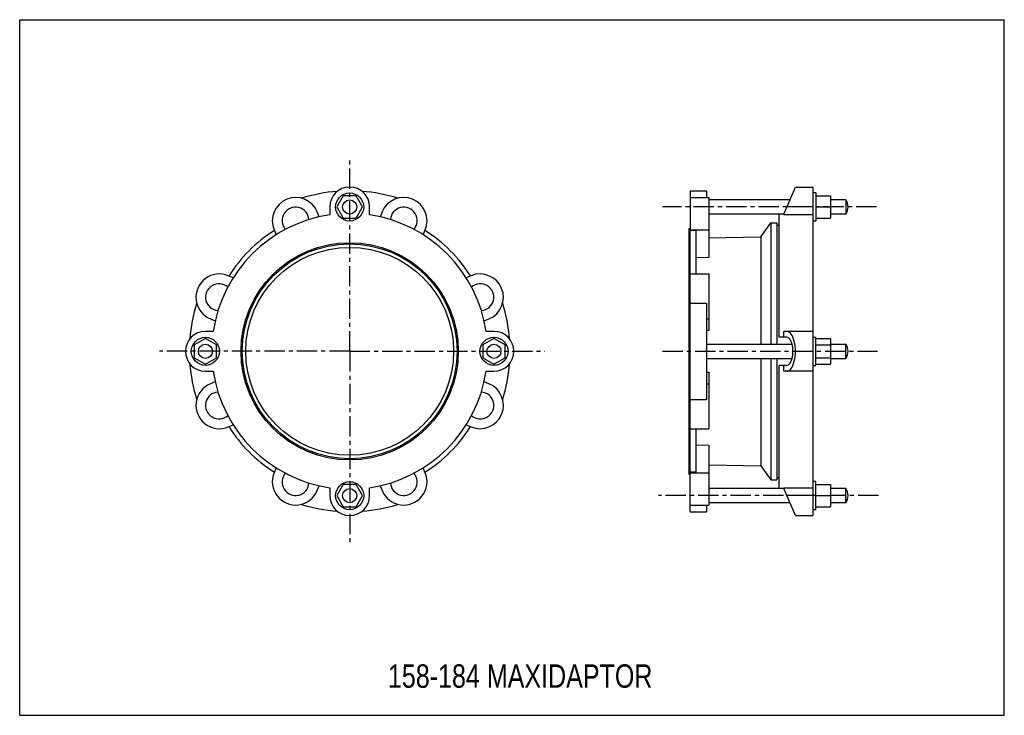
# Model space of a CAD drawing. Header units: millimetres. Extents: x 0 to 841, y 0 to 594.
import ezdxf

# ---------------------------------------------------------------- set-up
doc = ezdxf.new("R2010")
doc.units = ezdxf.units.MM
doc.header["$LTSCALE"] = 46.255
doc.linetypes.add('CENTER', pattern=[0.6, 0.375, -0.075, 0.075, -0.075])
doc.layers.get('0').update_dxf_attribs({"linetype": 'CONTINUOUS'})
doc.layers.add('02___PRT_ALL_AXES', color=7, linetype='CONTINUOUS')
doc.styles.get("Standard").update_dxf_attribs({"font": 'txt', "width": 0.8})

msp = doc.modelspace()

# ---------------------------------------------------------------- linework, layer by layer
at = {"color": 7, "linetype": 'Continuous'}
for p, q in [((0, 0), (0, 594)), ((0, 594), (841, 594)), ((841, 0), (841, 594)), ((572.58, 447.82), (572.58, 414.5)), ((572.58, 447.82), (586.58, 447.82)), ((586.58, 447.82), (586.58, 442.15)), ((652.58, 427.96), (662.58, 451.07)), ((662.58, 451.07), (677.58, 451.07)), ((677.58, 451.07), (677.58, 170.57)), ((276.36, 443.57), (270.88, 434.07)), ((287.33, 443.57), (276.36, 443.57)), ((292.82, 434.07), (287.33, 443.57)), ((680.08, 443.57), (692.53, 443.57)), ((692.53, 443.57), (692.53, 424.57)), ((705.58, 440.07), (692.53, 440.07)), ((264.85, 434.07), (264.85, 427.34)), ((270.88, 434.07), (276.36, 424.57)), ((287.33, 424.57), (292.82, 434.07)), ((298.85, 427.34), (298.85, 434.07)), ((677.58, 434.07), (655.22, 434.07)), ((680.08, 434.07), (692.53, 434.07)), ((276.36, 424.57), (287.33, 424.57)), ((648.58, 322.82), (648.58, 427.96)), ((652.58, 427.96), (648.58, 427.96)), ((652.58, 427.96), (652.58, 427.34)), ((677.58, 427.34), (652.58, 427.34)), ((680.08, 424.57), (692.53, 424.57)), ((705.58, 428.07), (692.53, 428.07)), ((572.58, 173.82), (572.58, 413.89)), ((577.58, 413.89), (577.58, 376.94)), ((646.58, 418.57), (648.58, 418.57)), ((588.58, 407.78), (633.12, 408.53)), ((182.31, 373.7), (178.17, 375.41)), ((385.52, 375.41), (381.38, 373.7)), ((572.58, 376.94), (588.58, 376.94)), ((588.58, 376.94), (588.58, 328.65)), ((572.58, 351.92), (586.58, 351.92)), ((586.58, 351.92), (586.58, 269.72)), ((162.87, 338.46), (167.01, 336.75)), ((396.69, 336.75), (400.83, 338.46)), ((586.58, 338.46), (588.58, 338.46)), ((588.58, 328.65), (586.58, 328.64)), ((165.33, 327.82), (158.6, 327.82)), ((405.1, 321.79), (395.6, 316.31)), ((405.1, 327.82), (398.36, 327.82)), ((414.6, 316.31), (405.1, 321.79)), ((655.22, 322.82), (648.58, 322.82)), ((652.58, 322.82), (652.58, 327.82)), ((677.58, 327.82), (652.58, 327.82)), ((395.6, 316.31), (395.6, 305.34)), ((414.6, 305.34), (414.6, 316.31)), ((395.6, 305.34), (405.1, 299.85)), ((405.1, 299.85), (414.6, 305.34)), ((655.22, 298.82), (648.58, 298.82)), ((648.58, 193.69), (648.58, 298.82)), ((652.58, 293.82), (652.58, 298.82)), ((158.6, 293.82), (165.33, 293.82)), ((398.36, 293.82), (405.1, 293.82)), ((586.58, 293.01), (588.58, 292.99)), ((588.58, 292.99), (588.58, 244.71)), ((677.58, 293.82), (652.58, 293.82)), ((167.01, 284.9), (162.87, 283.19)), ((400.83, 283.19), (396.69, 284.9)), ((586.58, 283.19), (588.58, 283.19)), ((572.58, 269.72), (586.58, 269.72)), ((178.17, 246.23), (182.31, 247.95)), ((381.38, 247.95), (385.52, 246.23)), ((572.58, 244.71), (588.58, 244.71)), ((577.58, 244.71), (577.58, 207.76)), ((577.58, 231), (588.58, 230.82)), ((588.58, 230.82), (588.58, 179.5)), ((218.97, 211.29), (217.26, 207.15)), ((346.44, 207.15), (344.73, 211.29)), ((588.58, 213.86), (633.12, 213.12)), ((577.58, 207.76), (572.58, 207.76)), ((572.58, 207.15), (588.58, 207.15)), ((646.58, 203.07), (648.58, 203.07)), ((254.21, 191.84), (255.93, 195.98)), ((264.85, 194.31), (264.85, 187.57)), ((298.85, 187.57), (298.85, 194.31)), ((307.77, 195.98), (309.48, 191.84)), ((652.58, 193.69), (648.58, 193.69)), ((652.58, 194.31), (677.58, 194.31)), ((652.58, 194.31), (652.58, 193.69)), ((662.58, 170.57), (652.58, 193.69)), ((677.58, 187.57), (655.22, 187.57)), ((572.58, 179.5), (588.58, 179.5)), ((586.58, 179.5), (586.58, 173.82)), ((572.58, 173.82), (586.58, 173.82)), ((662.58, 170.57), (677.58, 170.57)), ((0, 0), (841, 0))]:
    msp.add_line(p, q, dxfattribs=at)
for radius in [12, 6]:
    msp.add_circle((405.1, 310.82), radius, dxfattribs=at)
for centre, radius, start, end in [((281.85, 310.82), 137, 94.41838, 107.45816), ((281.85, 434.07), 17, 0, 180), ((281.85, 310.82), 137, 72.54184, 85.58162), ((235.64, 422.38), 11.5, 4.58962, 220.2956), ((328.06, 422.38), 11.5, 319.7043, 175.41035), ((281.85, 310.82), 117.75, 98.30101, 171.69899), ((281.85, 310.82), 117.75, 8.30103, 81.69899), ((281.85, 310.82), 121.5, 121.97452, 148.02548), ((281.85, 310.82), 121.5, 31.97452, 58.02548), ((170.52, 356.94), 20, 67.5, 247.5), ((393.18, 356.94), 20, 292.5, 112.5), ((170.29, 357.03), 11.5, 49.70537, 265.41013), ((393.41, 357.03), 11.5, 274.58986, 130.29493), ((281.85, 310.82), 137, 162.54184, 175.57599), ((281.85, 310.82), 137, 4.42392, 17.45816), ((158.6, 310.82), 17, 90, 270), ((405.1, 310.82), 17, 270, 90), ((697.58, 310.82), 10, 0, 36.8699), ((281.85, 310.82), 137, 184.42392, 197.45816), ((281.85, 310.82), 137, 342.54184, 355.57599), ((281.85, 310.82), 117.75, 188.30103, 261.69899), ((281.85, 310.82), 117.75, 278.30102, 351.69898), ((170.52, 264.71), 20, 112.5, 292.5), ((393.18, 264.71), 20, 247.5, 67.5), ((170.29, 264.61), 11.5, 94.58983, 310.29472), ((393.41, 264.61), 11.5, 229.70426, 85.41029), ((281.85, 310.82), 121.5, 211.97452, 238.02548), ((281.85, 310.82), 121.5, 301.97452, 328.02548), ((235.74, 199.5), 20, 157.5, 337.5), ((235.64, 199.26), 11.5, 139.70439, 355.41029), ((327.96, 199.5), 20, 202.5, 22.5), ((328.06, 199.26), 11.5, 184.58981, 40.29478), ((281.85, 187.57), 17, 180, 360), ((281.85, 310.82), 137, 252.54184, 265.57599), ((281.85, 310.82), 137, 274.42392, 287.45816)]:
    msp.add_arc(centre, radius, start, end, dxfattribs=at)
for major_axis in [(0, 17), (0, 12)]:
    msp.add_ellipse((655.22, 310.82), major_axis=major_axis, ratio=0.432656, start_param=-3.141593, end_param=0, dxfattribs=at)
at = {"layer": '02___PRT_ALL_AXES', "color": 7, "linetype": 'CENTER'}
for p, q in [((281.85, 310.82), (281.85, 476.7)), ((731.73, 434.07), (549.1, 434.07)), ((281.85, 310.82), (119.32, 310.82)), ((281.85, 310.82), (281.85, 145.78)), ((281.85, 310.82), (448.57, 310.82)), ((549.1, 310.82), (732.57, 310.82)), ((680.08, 187.57), (545.75, 187.57)), ((733.41, 187.57), (692.53, 187.57))]:
    msp.add_line(p, q, dxfattribs=at)
at = {"layer": '02___PRT_ALL_AXES', "color": 7, "linetype": 'Continuous'}
for p, q in [((680.08, 446.07), (677.58, 446.07)), ((680.08, 446.07), (680.08, 422.07)), ((572.58, 442.15), (588.58, 442.15)), ((588.58, 442.15), (588.58, 390.82)), ((657.82, 440.07), (588.58, 440.07)), ((705.58, 440.07), (705.58, 428.07)), ((255.93, 425.67), (254.21, 429.8)), ((309.48, 429.8), (307.77, 425.67)), ((652.58, 428.07), (588.58, 428.07)), ((633.12, 408.53), (641.58, 420.6)), ((641.58, 420.6), (641.58, 316.82)), ((641.58, 420.6), (646.58, 420.6)), ((646.58, 420.6), (646.58, 316.82)), ((680.08, 422.07), (677.58, 422.07)), ((217.26, 414.5), (218.97, 410.36)), ((344.73, 410.36), (346.44, 414.5)), ((571.58, 415.82), (571.58, 205.82)), ((571.58, 415.82), (572.58, 415.82)), ((572.58, 414.5), (572.58, 413.89)), ((572.58, 414.5), (588.58, 414.5)), ((577.58, 413.89), (572.58, 413.89)), ((633.12, 408.53), (633.12, 316.82)), ((588.58, 390.82), (577.58, 390.65)), ((158.6, 321.79), (149.1, 316.31)), ((168.1, 316.31), (158.6, 321.79)), ((677.58, 322.82), (680.08, 322.82)), ((680.08, 298.82), (680.08, 322.82)), ((680.08, 321.79), (692.53, 321.79)), ((692.53, 321.79), (692.53, 299.85)), ((149.1, 316.31), (149.1, 305.34)), ((168.1, 305.34), (168.1, 316.31)), ((586.58, 316.82), (659.72, 316.82)), ((680.08, 316.31), (692.53, 316.31)), ((692.53, 316.82), (705.58, 316.82)), ((705.58, 304.82), (705.58, 316.82)), ((149.1, 305.34), (158.6, 299.85)), ((158.6, 299.85), (168.1, 305.34)), ((586.58, 304.82), (659.72, 304.82)), ((633.12, 304.82), (633.12, 213.12)), ((641.58, 304.82), (641.58, 201.04)), ((646.58, 304.82), (646.58, 201.04)), ((680.08, 305.34), (692.53, 305.34)), ((692.53, 304.82), (705.58, 304.82)), ((677.58, 298.82), (680.08, 298.82)), ((680.08, 299.85), (692.53, 299.85)), ((633.12, 213.12), (641.58, 201.04)), ((571.58, 205.82), (572.58, 205.82)), ((276.36, 197.07), (270.88, 187.57)), ((287.33, 197.07), (276.36, 197.07)), ((292.82, 187.57), (287.33, 197.07)), ((652.58, 193.57), (588.58, 193.57)), ((641.58, 201.04), (646.58, 201.04)), ((680.08, 199.57), (677.58, 199.57)), ((680.08, 175.57), (680.08, 199.57)), ((680.08, 197.07), (692.53, 197.07)), ((692.53, 197.07), (692.53, 178.07)), ((705.58, 193.57), (692.53, 193.57)), ((705.58, 181.57), (705.58, 193.57)), ((270.88, 187.57), (276.36, 178.07)), ((287.33, 178.07), (292.82, 187.57)), ((680.08, 187.57), (692.53, 187.57)), ((276.36, 178.07), (287.33, 178.07)), ((657.82, 181.57), (588.58, 181.57)), ((680.08, 178.07), (692.53, 178.07)), ((705.58, 181.57), (692.53, 181.57)), ((680.08, 175.57), (677.58, 175.57))]:
    msp.add_line(p, q, dxfattribs=at)
for centre, radius in [((281.85, 434.07), 12), ((281.85, 434.07), 6), ((281.85, 310.82), 92.75), ((281.85, 310.82), 91.76), ((281.85, 310.82), 88.76), ((158.6, 310.82), 12), ((158.6, 310.82), 6), ((281.85, 187.57), 12), ((281.85, 187.57), 6)]:
    msp.add_circle(centre, radius, dxfattribs=at)
for centre, radius, start, end in [((235.74, 422.15), 20, 22.5, 202.5), ((327.96, 422.15), 20, 337.5, 157.5), ((697.58, 434.07), 10, 323.1301, 36.8699), ((697.58, 310.82), 10, 323.1301, 36.8699), ((697.58, 187.57), 10, 323.1301, 36.8699)]:
    msp.add_arc(centre, radius, start, end, dxfattribs=at)

# ---------------------------------------------------------------- texts
at = {"color": 2, "linetype": 'Continuous', "insert": (314.52, 43.52), "char_height": 20, "width": 288, "attachment_point": 1, "line_spacing_factor": 0.9}
msp.add_mtext('158-184 MAXIDAPTOR', dxfattribs=at)

doc.saveas('drawing.dxf')
